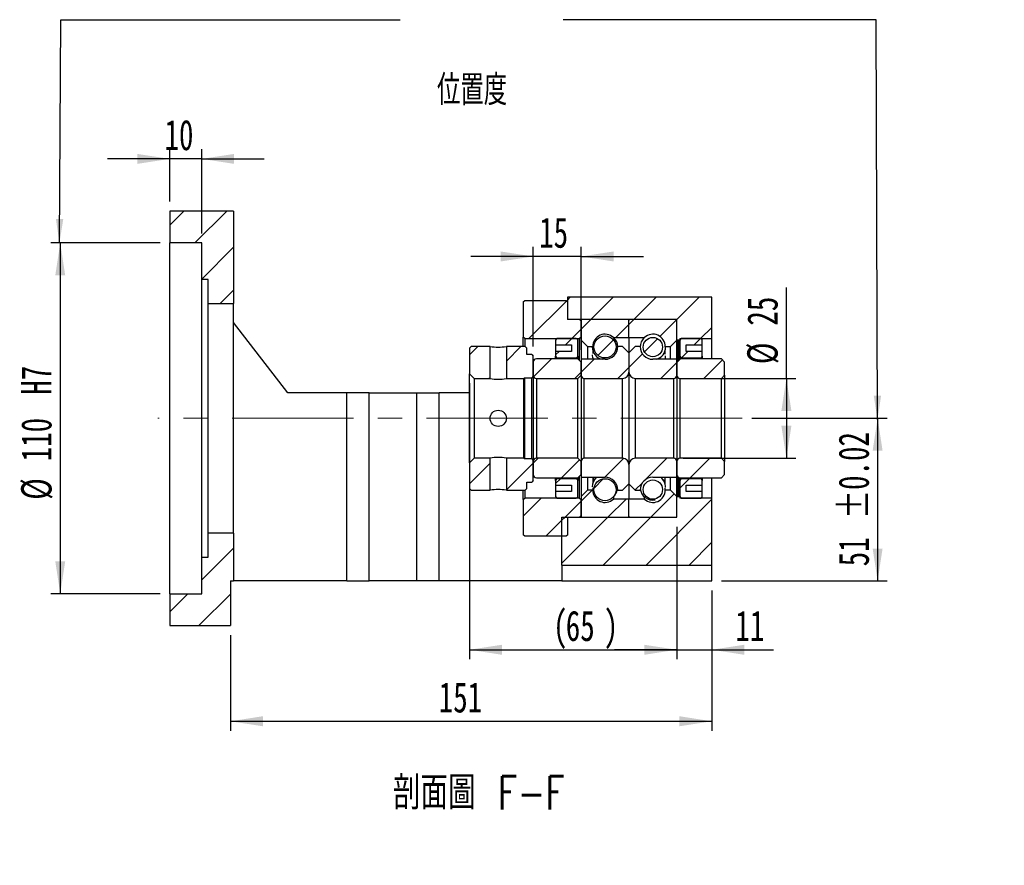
# Model space of a CAD drawing. Header units: millimetres. Extents: x 26 to 284, y 9 to 193.
# Tile 3 of 4: x 181 to 284, y 9 to 97. Entities that reach past the tile are written whole.
import ezdxf

# ---------------------------------------------------------------- set-up
doc = ezdxf.new("R2010")
doc.units = ezdxf.units.MM
doc.linetypes.add('CENTERX2', pattern=[20.32, 12.7, -2.54, 2.54, -2.54])
doc.layers.add('圖層0', color=7, linetype='Continuous')
doc.styles.add('SLDTEXTSTYLE0', font='TXT', dxfattribs={"width": 0.7})
doc.styles.add('SLDTEXTSTYLE1', font='TXT', dxfattribs={"width": 0.7, "bigfont": 'bigfont'})
doc.styles.add('SLDTEXTSTYLE4', font='TXT', dxfattribs={"width": 0.75, "bigfont": 'bigfont'})
doc.dimstyles.new('SLDDIMSTYLE3', dxfattribs={"dimtxt": 3.389974, "dimasz": 2.5, "dimexe": 0, "dimexo": 0.0625, "dimgap": 0.847493, "dimtad": 1, "dimlfac": 3, "dimrnd": 1e-09, "dimzin": 12, "dimdsep": 46, "dimtxsty": 'SLDTEXTSTYLE0', "dimsah": 1, "dimcen": 0.09, "dimadec": 0, "dimazin": 3, "dimtfac": 1, "dimtofl": 0, "dimtmove": 0, "dimatfit": 3, "dimfxl": 0, "dimfrac": 2, "dimtolj": 1, "dimtzin": 12, "dimarcsym": 0})
doc.dimstyles.new('SLDDIMSTYLE6', dxfattribs={"dimtxt": 3.389974, "dimasz": 2.5, "dimexe": 0, "dimexo": 0.0625, "dimgap": 0.847493, "dimtad": 1, "dimlfac": 3, "dimrnd": 1e-09, "dimzin": 12, "dimdsep": 46, "dimtxsty": 'SLDTEXTSTYLE0', "dimsah": 1, "dimcen": 0.09, "dimadec": 0, "dimazin": 3, "dimtfac": 1, "dimtmove": 0, "dimatfit": 0, "dimfxl": 0, "dimfrac": 2, "dimtolj": 1, "dimtzin": 12, "dimarcsym": 0})
doc.dimstyles.new('SLDDIMSTYLE7', dxfattribs={"dimtxt": 3.389974, "dimasz": 2.5, "dimexe": 0, "dimexo": 0.0625, "dimgap": 0.847493, "dimtad": 1, "dimlfac": 3, "dimrnd": 1e-09, "dimzin": 12, "dimdsep": 46, "dimtxsty": 'SLDTEXTSTYLE0', "dimsah": 1, "dimcen": 0.09, "dimadec": 0, "dimazin": 3, "dimtfac": 1, "dimtofl": 0, "dimtmove": 0, "dimatfit": 3, "dimfxl": 0, "dimfrac": 2, "dimtolj": 1, "dimarcsym": 0})
doc.dimstyles.new('SLDDIMSTYLE8', dxfattribs={"dimtxt": 3.389974, "dimasz": 2.5, "dimexe": 0, "dimexo": 0.0625, "dimgap": 0.847493, "dimtad": 1, "dimlfac": 3, "dimrnd": 1e-09, "dimzin": 12, "dimdsep": 46, "dimtxsty": 'SLDTEXTSTYLE0', "dimsah": 1, "dimcen": 0.09, "dimadec": 0, "dimazin": 3, "dimtol": 1, "dimtp": 0.02, "dimtm": 0.02, "dimtfac": 1, "dimtofl": 0, "dimtmove": 0, "dimatfit": 3, "dimfxl": 0, "dimfrac": 2, "dimtolj": 1, "dimarcsym": 0})

# ---------------------------------------------------------------- blocks, each defined once
blk = doc.blocks.new('_D_12')
at = {"layer": '圖層0', "color": 7}
for p, q in [((197.04, 78.29), (197.04, 83.74)), ((200.38, 74.95), (200.38, 83.74)), ((197.04, 82.74), (190.52, 82.74)), ((200.38, 82.74), (197.04, 82.74)), ((200.38, 82.74), (206.9, 82.74))]:
    blk.add_line(p, q, dxfattribs=at)
for points in [[(197.04, 82.74), (193.65, 83.26), (193.65, 82.22)], [(200.38, 82.74), (203.77, 82.22), (203.77, 83.26)]]:
    blk.add_solid(points, dxfattribs=at)
at = {"layer": '圖層0', "color": 7, "insert": (196.49, 86.83), "char_height": 3.175, "attachment_point": 1, "style": 'SLDTEXTSTYLE0'}
blk.add_mtext('10', dxfattribs=at)
blk = doc.blocks.new('_D_13')
at = {"layer": '圖層0', "color": 7}
for p, q in [((196.04, 73.95), (184.59, 73.95)), ((185.59, 73.95), (185.59, 37.29)), ((196.04, 37.29), (184.59, 37.29))]:
    blk.add_line(p, q, dxfattribs=at)
for points in [[(185.59, 73.95), (185.07, 70.56), (186.11, 70.56)], [(185.59, 37.29), (186.11, 40.68), (185.07, 40.68)]]:
    blk.add_solid(points, dxfattribs=at)
at = {"layer": '圖層0', "color": 7, "char_height": 3.175, "attachment_point": 1, "rotation": 90, "style": 'SLDTEXTSTYLE0'}
for s, insert in [('H7', (181.5, 58.09)), ('110', (181.5, 51.13)), ('%%c', (181.5, 47.11))]:
    blk.add_mtext(s, dxfattribs=dict(at, insert=insert))
blk = doc.blocks.new('_D_14')
at = {"layer": '圖層0', "color": 7}
for p, q in [((253.71, 37.62), (253.71, 22.95)), ((203.38, 32.95), (203.38, 22.95)), ((203.38, 23.95), (253.71, 23.95))]:
    blk.add_line(p, q, dxfattribs=at)
for points in [[(203.38, 23.95), (206.77, 23.43), (206.77, 24.48)], [(253.71, 23.95), (250.32, 24.48), (250.32, 23.43)]]:
    blk.add_solid(points, dxfattribs=at)
at = {"layer": '圖層0', "color": 7, "insert": (225.16, 28.05), "char_height": 3.175, "attachment_point": 1, "style": 'SLDTEXTSTYLE0'}
blk.add_mtext('151', dxfattribs=at)
blk = doc.blocks.new('_D_15')
at = {"layer": '圖層0', "color": 7}
for p, q in [((228.38, 59.29), (228.38, 30.43)), ((250.04, 44.29), (250.04, 30.43)), ((228.38, 31.43), (250.04, 31.43))]:
    blk.add_line(p, q, dxfattribs=at)
for points in [[(228.38, 31.43), (231.77, 30.9), (231.77, 31.95)], [(250.04, 31.43), (246.65, 31.95), (246.65, 30.9)]]:
    blk.add_solid(points, dxfattribs=at)
at = {"layer": '圖層0', "color": 7, "attachment_point": 1, "style": 'SLDTEXTSTYLE0'}
for s, insert, char_height in [('(', (237.11, 35.52), 3.17), ('65', (238.44, 35.52), 3.175), (')', (242.41, 35.52), 3.17)]:
    blk.add_mtext(s, dxfattribs=dict(at, insert=insert, char_height=char_height))
blk = doc.blocks.new('_D_16')
at = {"layer": '圖層0', "color": 7}
for p, q in [((250.04, 44.29), (250.04, 30.43)), ((253.71, 37.62), (253.71, 30.43)), ((250.04, 31.43), (243.52, 31.43)), ((250.04, 31.43), (253.71, 31.43)), ((253.71, 31.43), (260.14, 31.43))]:
    blk.add_line(p, q, dxfattribs=at)
for points in [[(250.04, 31.43), (246.65, 31.95), (246.65, 30.9)], [(253.71, 31.43), (257.1, 30.9), (257.1, 31.95)]]:
    blk.add_solid(points, dxfattribs=at)
at = {"layer": '圖層0', "color": 7, "insert": (256.17, 35.52), "char_height": 3.175, "attachment_point": 1, "style": 'SLDTEXTSTYLE0'}
blk.add_mtext('11', dxfattribs=at)
blk = doc.blocks.new('_D_17')
at = {"layer": '圖層0', "color": 7}
for p, q in [((261.5, 59.79), (261.5, 69.29)), ((250.71, 59.79), (262.5, 59.79)), ((261.5, 59.79), (261.5, 51.45)), ((250.71, 51.45), (262.5, 51.45))]:
    blk.add_line(p, q, dxfattribs=at)
for points in [[(261.5, 59.79), (260.98, 56.4), (262.03, 56.4)], [(261.5, 51.45), (262.03, 54.84), (260.98, 54.84)]]:
    blk.add_solid(points, dxfattribs=at)
at = {"layer": '圖層0', "color": 7, "char_height": 3.175, "attachment_point": 1, "rotation": 90, "style": 'SLDTEXTSTYLE0'}
for s, insert in [('25', (257.41, 65.31)), ('%%c', (257.41, 61.29))]:
    blk.add_mtext(s, dxfattribs=dict(at, insert=insert))
blk = doc.blocks.new('_D_18')
at = {"layer": '圖層0', "color": 7}
for p, q in [((257.89, 55.62), (272.04, 55.62)), ((271.04, 55.62), (271.04, 38.62)), ((254.71, 38.62), (272.04, 38.62))]:
    blk.add_line(p, q, dxfattribs=at)
for points in [[(271.04, 55.62), (270.52, 52.23), (271.56, 52.23)], [(271.04, 38.62), (271.56, 42.01), (270.52, 42.01)]]:
    blk.add_solid(points, dxfattribs=at)
at = {"layer": '圖層0', "color": 7, "char_height": 3.175, "attachment_point": 1, "rotation": 90, "style": 'SLDTEXTSTYLE0'}
for s, insert in [('±0.02', (266.95, 45.11)), ('51', (266.95, 40.15))]:
    blk.add_mtext(s, dxfattribs=dict(at, insert=insert))
blk = doc.blocks.new('_D_19')
at = {"layer": '圖層0', "color": 7}
for p, q in [((235.04, 63.12), (235.04, 73.54)), ((240.04, 62.79), (240.04, 73.54)), ((235.04, 72.54), (228.52, 72.54)), ((240.04, 72.54), (235.04, 72.54)), ((240.04, 72.54), (246.56, 72.54))]:
    blk.add_line(p, q, dxfattribs=at)
for points in [[(235.04, 72.54), (231.65, 73.06), (231.65, 72.02)], [(240.04, 72.54), (243.43, 72.02), (243.43, 73.06)]]:
    blk.add_solid(points, dxfattribs=at)
at = {"layer": '圖層0', "color": 7, "insert": (235.66, 76.63), "char_height": 3.175, "attachment_point": 1, "style": 'SLDTEXTSTYLE0'}
blk.add_mtext('15', dxfattribs=at)

msp = doc.modelspace()

# ---------------------------------------------------------------- hatches: boundary and pattern name
at = {"layer": '圖層0', "linetype": 'Continuous', "lineweight": 18}
h = msp.add_hatch(dxfattribs=at)
h.set_pattern_fill('ANSI31', color=256, style=0)
h.paths.add_polyline_path([(203.7092, 67.6204), (203.7092, 77.2871), (197.0425, 77.2871), (197.0425, 73.9537), (200.3759, 73.9537), (200.3759, 70.1204), (201.0425, 70.1204), (201.0425, 67.6204)], flags=0)
h = msp.add_hatch(dxfattribs=at)
h.set_pattern_fill('ANSI31', color=256, style=0)
h.paths.add_polyline_path([(234.1592, 67.9537), (233.9925, 67.7871), (233.9925, 64.1204), (234.1592, 63.9537), (239.8759, 63.9537), (240.0425, 64.1204), (240.0425, 65.7871), (239.8759, 65.9537), (238.6592, 65.9537), (238.6592, 67.7871), (238.4925, 67.9537)], flags=0)
h = msp.add_hatch(dxfattribs=at)
h.set_pattern_fill('ANSI31', color=256, style=0)
h.paths.add_polyline_path([(250.3759, 63.9537), (253.7092, 63.9537), (253.7092, 68.2871), (238.6092, 68.2871), (238.6092, 65.9537), (250.0425, 65.9537), (250.0425, 63.8537), (250.1092, 63.7871), (250.3092, 63.7871), (250.3759, 63.8537)], flags=0)
h = msp.add_hatch(dxfattribs=at)
h.set_pattern_fill('ANSI31', color=256, style=0)
edge = h.paths.add_edge_path(flags=0)
edge.add_line((244.9425, 65.9537), (240.1425, 65.9537))
edge.add_arc((240.1425, 65.8537), 0.1, 90, 180)
edge.add_line((240.0425, 65.8537), (240.0425, 63.7871))
edge.add_line((240.0425, 63.7871), (240.7092, 63.1204))
edge.add_line((240.7092, 63.1204), (241.2509, 63.1204))
edge.add_arc((242.5425, 63.1204), 1.2917, 47.348118, 180, ccw=False)
edge.add_line((243.4177, 64.0704), (245.0425, 64.0704))
edge.add_line((245.0425, 64.0704), (245.0425, 65.8537))
edge.add_arc((244.9425, 65.8537), 0.1, 0, 90)
h = msp.add_hatch(dxfattribs=at)
h.set_pattern_fill('ANSI31', color=256, style=0)
edge = h.paths.add_edge_path(flags=0)
edge.add_line((250.0425, 63.7871), (250.0425, 65.8537))
edge.add_arc((249.9425, 65.8537), 0.1, 0, 90)
edge.add_line((249.9425, 65.9537), (245.1425, 65.9537))
edge.add_arc((245.1425, 65.8537), 0.1, 90, 180)
edge.add_line((245.0425, 65.8537), (245.0425, 64.0704))
edge.add_line((245.0425, 64.0704), (246.6674, 64.0704))
edge.add_arc((247.5425, 63.1204), 1.2917, 0, 132.651882, ccw=False)
edge.add_line((248.8342, 63.1204), (249.3759, 63.1204))
edge.add_line((249.3759, 63.1204), (250.0425, 63.7871))
h = msp.add_hatch(dxfattribs=at)
h.set_pattern_fill('ANSI31', color=256, style=0)
edge = h.paths.add_edge_path(flags=0)
edge.add_line((239.0425, 63.2871), (239.0425, 62.6204))
edge.add_line((239.0425, 62.6204), (237.3759, 62.6204))
edge.add_line((237.3759, 62.6204), (237.3759, 62.1204))
edge.add_arc((237.5425, 62.1204), 0.1667, 180, 270)
edge.add_line((237.5425, 61.9537), (239.5425, 61.9537))
edge.add_arc((239.5425, 62.1204), 0.1667, 270, 360)
edge.add_line((239.7092, 62.1204), (239.7092, 63.7871))
edge.add_arc((239.5425, 63.7871), 0.1667, 0, 90)
edge.add_line((239.5425, 63.9537), (237.5425, 63.9537))
edge.add_arc((237.5425, 63.7871), 0.1667, 90, 180)
edge.add_line((237.3759, 63.7871), (237.3759, 63.2871))
edge.add_line((237.3759, 63.2871), (239.0425, 63.2871))
h = msp.add_hatch(dxfattribs=at)
h.set_pattern_fill('ANSI31', color=256, style=0)
edge = h.paths.add_edge_path(flags=0)
edge.add_arc((242.5425, 63.0904), 1.1528, 0, 360)
h = msp.add_hatch(dxfattribs=at)
h.set_pattern_fill('ANSI31', color=256, style=0)
edge = h.paths.add_edge_path(flags=0)
edge.add_arc((247.5425, 63.0695), 1.0085, 0, 360)
h = msp.add_hatch(dxfattribs=at)
h.set_pattern_fill('ANSI31', color=256, style=0)
edge = h.paths.add_edge_path(flags=0)
edge.add_line((252.7092, 62.1204), (252.7092, 62.6204))
edge.add_line((252.7092, 62.6204), (251.0425, 62.6204))
edge.add_line((251.0425, 62.6204), (251.0425, 63.2871))
edge.add_line((251.0425, 63.2871), (252.7092, 63.2871))
edge.add_line((252.7092, 63.2871), (252.7092, 63.7871))
edge.add_arc((252.5425, 63.7871), 0.1667, 0, 90)
edge.add_line((252.5425, 63.9537), (250.5425, 63.9537))
edge.add_arc((250.5425, 63.7871), 0.1667, 90, 180)
edge.add_line((250.3759, 63.7871), (250.3759, 62.1204))
edge.add_arc((250.5425, 62.1204), 0.1667, 180, 270)
edge.add_line((250.5425, 61.9537), (252.5425, 61.9537))
edge.add_arc((252.5425, 62.1204), 0.1667, 270, 360)
h = msp.add_hatch(dxfattribs=at)
h.set_pattern_fill('ANSI31', color=256, style=0)
h.paths.add_polyline_path([(228.5425, 63.1204), (228.3759, 62.9537), (228.3759, 60.2871), (228.8759, 59.7871), (230.5259, 59.7871), (230.5259, 63.1204)], flags=0)
h = msp.add_hatch(dxfattribs=at)
h.set_pattern_fill('ANSI31', color=256, style=0)
h.paths.add_polyline_path([(235.0425, 62.1204), (234.8759, 62.2871), (234.3759, 62.2871), (234.3759, 62.9537), (234.2092, 63.1204), (232.2259, 63.1204), (232.2259, 59.7871), (234.0425, 59.7871), (234.1259, 59.8704), (234.8759, 59.8704), (235.0425, 60.0371)], flags=0)
h = msp.add_hatch(dxfattribs=at)
h.set_pattern_fill('ANSI31', color=256, style=0)
edge = h.paths.add_edge_path(flags=0)
edge.add_line((245.0425, 60.4537), (245.0425, 62.4537))
edge.add_line((245.0425, 62.4537), (244.3759, 63.1204))
edge.add_line((244.3759, 63.1204), (243.8759, 63.1204))
edge.add_arc((242.5425, 63.1204), 1.3333, 270, 360, ccw=False)
edge.add_line((242.5425, 61.7871), (240.0425, 61.7871))
edge.add_line((240.0425, 61.7871), (240.0425, 60.1204))
edge.add_arc((240.3759, 60.1204), 0.3333, 180, 270)
edge.add_line((240.3759, 59.7871), (244.3759, 59.7871))
edge.add_arc((244.3759, 60.4537), 0.6667, 270, 360)
h = msp.add_hatch(dxfattribs=at)
h.set_pattern_fill('ANSI31', color=256, style=0)
edge = h.paths.add_edge_path(flags=0)
edge.add_line((246.2092, 63.1204), (245.7092, 63.1204))
edge.add_line((245.7092, 63.1204), (245.0425, 62.4537))
edge.add_line((245.0425, 62.4537), (245.0425, 60.4537))
edge.add_arc((245.7092, 60.4537), 0.6667, 180, 270)
edge.add_line((245.7092, 59.7871), (249.7092, 59.7871))
edge.add_arc((249.7092, 60.1204), 0.3333, 270, 360)
edge.add_line((250.0425, 60.1204), (250.0425, 61.7871))
edge.add_line((250.0425, 61.7871), (247.5425, 61.7871))
edge.add_arc((247.5425, 63.1204), 1.3333, 180, 270, ccw=False)
h = msp.add_hatch(dxfattribs=at)
h.set_pattern_fill('ANSI31', color=256, style=0)
edge = h.paths.add_edge_path(flags=0)
edge.add_line((239.7092, 59.7871), (240.0425, 60.1204))
edge.add_line((240.0425, 60.1204), (240.0425, 61.5037))
edge.add_line((240.0425, 61.5037), (239.7092, 61.8371))
edge.add_line((239.7092, 61.8371), (235.3759, 61.8371))
edge.add_arc((235.3759, 61.5037), 0.3333, 90, 180)
edge.add_line((235.0425, 61.5037), (235.0425, 60.1204))
edge.add_arc((235.3759, 60.1204), 0.3333, 180, 270)
edge.add_line((235.3759, 59.7871), (239.7092, 59.7871))
h = msp.add_hatch(dxfattribs=at)
h.set_pattern_fill('ANSI31', color=256, style=0)
edge = h.paths.add_edge_path(flags=0)
edge.add_line((254.7092, 59.7871), (255.0425, 60.1204))
edge.add_line((255.0425, 60.1204), (255.0425, 61.5037))
edge.add_line((255.0425, 61.5037), (254.7092, 61.8371))
edge.add_line((254.7092, 61.8371), (250.3759, 61.8371))
edge.add_arc((250.3759, 61.5037), 0.3333, 90, 180)
edge.add_line((250.0425, 61.5037), (250.0425, 60.1204))
edge.add_arc((250.3759, 60.1204), 0.3333, 180, 270)
edge.add_line((250.3759, 59.7871), (254.7092, 59.7871))
h = msp.add_hatch(dxfattribs=at)
h.set_pattern_fill('ANSI31', color=256, style=0)
h.paths.add_polyline_path([(228.3759, 48.2871), (228.5425, 48.1204), (230.5259, 48.1204), (230.5259, 51.4537), (228.8759, 51.4537), (228.3759, 50.9537)], flags=0)
h = msp.add_hatch(dxfattribs=at)
h.set_pattern_fill('ANSI31', color=256, style=0)
h.paths.add_polyline_path([(234.2092, 48.1204), (234.3759, 48.2871), (234.3759, 48.9537), (234.8759, 48.9537), (235.0425, 49.1204), (235.0425, 51.2037), (234.8759, 51.3704), (234.1259, 51.3704), (234.0425, 51.4537), (232.2259, 51.4537), (232.2259, 48.1204)], flags=0)
h = msp.add_hatch(dxfattribs=at)
h.set_pattern_fill('ANSI31', color=256, style=0)
edge = h.paths.add_edge_path(flags=0)
edge.add_line((240.0425, 51.1204), (239.7092, 51.4537))
edge.add_line((239.7092, 51.4537), (235.3759, 51.4537))
edge.add_arc((235.3759, 51.1204), 0.3333, 90, 180)
edge.add_line((235.0425, 51.1204), (235.0425, 49.7371))
edge.add_arc((235.3759, 49.7371), 0.3333, 180, 270)
edge.add_line((235.3759, 49.4037), (239.7092, 49.4037))
edge.add_line((239.7092, 49.4037), (240.0425, 49.7371))
edge.add_line((240.0425, 49.7371), (240.0425, 51.1204))
h = msp.add_hatch(dxfattribs=at)
h.set_pattern_fill('ANSI31', color=256, style=0)
edge = h.paths.add_edge_path(flags=0)
edge.add_line((243.8759, 48.1204), (244.3759, 48.1204))
edge.add_line((244.3759, 48.1204), (245.0425, 48.7871))
edge.add_line((245.0425, 48.7871), (245.0425, 50.7871))
edge.add_arc((244.3759, 50.7871), 0.6667, 360, 450)
edge.add_line((244.3759, 51.4537), (240.3759, 51.4537))
edge.add_arc((240.3759, 51.1204), 0.3333, 90, 180)
edge.add_line((240.0425, 51.1204), (240.0425, 49.4537))
edge.add_line((240.0425, 49.4537), (242.5425, 49.4537))
edge.add_arc((242.5425, 48.1204), 1.3333, 0, 90, ccw=False)
h = msp.add_hatch(dxfattribs=at)
h.set_pattern_fill('ANSI31', color=256, style=0)
edge = h.paths.add_edge_path(flags=0)
edge.add_line((245.0425, 50.7871), (245.0425, 48.7871))
edge.add_line((245.0425, 48.7871), (245.7092, 48.1204))
edge.add_line((245.7092, 48.1204), (246.2092, 48.1204))
edge.add_arc((247.5425, 48.1204), 1.3333, 90, 180, ccw=False)
edge.add_line((247.5425, 49.4537), (250.0425, 49.4537))
edge.add_line((250.0425, 49.4537), (250.0425, 51.1204))
edge.add_arc((249.7092, 51.1204), 0.3333, 0, 90)
edge.add_line((249.7092, 51.4537), (245.7092, 51.4537))
edge.add_arc((245.7092, 50.7871), 0.6667, 90, 180)
h = msp.add_hatch(dxfattribs=at)
h.set_pattern_fill('ANSI31', color=256, style=0)
edge = h.paths.add_edge_path(flags=0)
edge.add_line((255.0425, 51.1204), (254.7092, 51.4537))
edge.add_line((254.7092, 51.4537), (250.3759, 51.4537))
edge.add_arc((250.3759, 51.1204), 0.3333, 90, 180)
edge.add_line((250.0425, 51.1204), (250.0425, 49.7371))
edge.add_arc((250.3759, 49.7371), 0.3333, 180, 270)
edge.add_line((250.3759, 49.4037), (254.7092, 49.4037))
edge.add_line((254.7092, 49.4037), (255.0425, 49.7371))
edge.add_line((255.0425, 49.7371), (255.0425, 51.1204))
h = msp.add_hatch(dxfattribs=at)
h.set_pattern_fill('ANSI31', color=256, style=0)
edge = h.paths.add_edge_path(flags=0)
edge.add_line((237.3759, 49.1204), (237.3759, 48.6204))
edge.add_line((237.3759, 48.6204), (239.0425, 48.6204))
edge.add_line((239.0425, 48.6204), (239.0425, 47.9537))
edge.add_line((239.0425, 47.9537), (237.3759, 47.9537))
edge.add_line((237.3759, 47.9537), (237.3759, 47.4537))
edge.add_arc((237.5425, 47.4537), 0.1667, 180, 270)
edge.add_line((237.5425, 47.2871), (239.5425, 47.2871))
edge.add_arc((239.5425, 47.4537), 0.1667, 270, 360)
edge.add_line((239.7092, 47.4537), (239.7092, 49.1204))
edge.add_arc((239.5425, 49.1204), 0.1667, 0, 90)
edge.add_line((239.5425, 49.2871), (237.5425, 49.2871))
edge.add_arc((237.5425, 49.1204), 0.1667, 90, 180)
h = msp.add_hatch(dxfattribs=at)
h.set_pattern_fill('ANSI31', color=256, style=0)
edge = h.paths.add_edge_path(flags=0)
edge.add_arc((242.5425, 48.1504), 1.1528, 0, 360)
h = msp.add_hatch(dxfattribs=at)
h.set_pattern_fill('ANSI31', color=256, style=0)
edge = h.paths.add_edge_path(flags=0)
edge.add_arc((247.5425, 48.1713), 1.0085, 0, 360)
h = msp.add_hatch(dxfattribs=at)
h.set_pattern_fill('ANSI31', color=256, style=0)
edge = h.paths.add_edge_path(flags=0)
edge.add_line((251.0425, 47.9537), (251.0425, 48.6204))
edge.add_line((251.0425, 48.6204), (252.7092, 48.6204))
edge.add_line((252.7092, 48.6204), (252.7092, 49.1204))
edge.add_arc((252.5425, 49.1204), 0.1667, 0, 90)
edge.add_line((252.5425, 49.2871), (250.5425, 49.2871))
edge.add_arc((250.5425, 49.1204), 0.1667, 90, 180)
edge.add_line((250.3759, 49.1204), (250.3759, 47.4537))
edge.add_arc((250.5425, 47.4537), 0.1667, 180, 270)
edge.add_line((250.5425, 47.2871), (252.5425, 47.2871))
edge.add_arc((252.5425, 47.4537), 0.1667, 270, 360)
edge.add_line((252.7092, 47.4537), (252.7092, 47.9537))
edge.add_line((252.7092, 47.9537), (251.0425, 47.9537))
h = msp.add_hatch(dxfattribs=at)
h.set_pattern_fill('ANSI31', color=256, style=0)
h.paths.add_polyline_path([(238.0425, 45.2871), (238.0425, 40.2871), (253.7092, 40.2871), (253.7092, 47.2871), (250.3759, 47.2871), (250.3759, 47.3871), (250.3092, 47.4537), (250.1092, 47.4537), (250.0425, 47.3871), (250.0425, 45.2871)], flags=0)
h = msp.add_hatch(dxfattribs=at)
h.set_pattern_fill('ANSI31', color=256, style=0)
edge = h.paths.add_edge_path(flags=0)
edge.add_line((240.0425, 47.4537), (240.0425, 45.3871))
edge.add_arc((240.1425, 45.3871), 0.1, 180, 270)
edge.add_line((240.1425, 45.2871), (244.9425, 45.2871))
edge.add_arc((244.9425, 45.3871), 0.1, 270, 360)
edge.add_line((245.0425, 45.3871), (245.0425, 47.1704))
edge.add_line((245.0425, 47.1704), (243.4177, 47.1704))
edge.add_arc((242.5425, 48.1204), 1.2917, 180, 312.651882, ccw=False)
edge.add_line((241.2509, 48.1204), (240.7092, 48.1204))
edge.add_line((240.7092, 48.1204), (240.0425, 47.4537))
h = msp.add_hatch(dxfattribs=at)
h.set_pattern_fill('ANSI31', color=256, style=0)
edge = h.paths.add_edge_path(flags=0)
edge.add_line((245.1425, 45.2871), (249.9425, 45.2871))
edge.add_arc((249.9425, 45.3871), 0.1, 270, 360)
edge.add_line((250.0425, 45.3871), (250.0425, 47.4537))
edge.add_line((250.0425, 47.4537), (249.3759, 48.1204))
edge.add_line((249.3759, 48.1204), (248.8342, 48.1204))
edge.add_arc((247.5425, 48.1204), 1.2917, 227.348118, 360, ccw=False)
edge.add_line((246.6674, 47.1704), (245.0425, 47.1704))
edge.add_line((245.0425, 47.1704), (245.0425, 45.3871))
edge.add_arc((245.1425, 45.3871), 0.1, 180, 270)
h = msp.add_hatch(dxfattribs=at)
h.set_pattern_fill('ANSI31', color=256, style=0)
h.paths.add_polyline_path([(234.1592, 47.2871), (233.9925, 47.1204), (233.9925, 43.4537), (234.1592, 43.2871), (238.4925, 43.2871), (238.6592, 43.4537), (238.6592, 45.2871), (239.8759, 45.2871), (240.0425, 45.4537), (240.0425, 47.1204), (239.8759, 47.2871)], flags=0)
h = msp.add_hatch(dxfattribs=at)
h.set_pattern_fill('ANSI31', color=256, style=0)
h.paths.add_polyline_path([(203.7092, 38.6204), (203.7092, 43.6204), (201.0425, 43.6204), (201.0425, 41.1204), (200.3759, 41.1204), (200.3759, 37.2871), (197.0425, 37.2871), (197.0425, 33.9537), (203.3759, 33.9537), (203.3759, 38.6204)], flags=0)

# ---------------------------------------------------------------- linework, layer by layer
at = {"color": 7, "linetype": 'Continuous', "lineweight": 25}
for p, q in [((197.0425, 77.2871), (197.0425, 73.9537)), ((203.7092, 77.2871), (197.0425, 77.2871)), ((203.7092, 77.2871), (203.7092, 67.6204)), ((200.3759, 73.9537), (197.0425, 73.9537)), ((197.0425, 37.2871), (197.0425, 73.9537)), ((200.3759, 70.1204), (200.3759, 73.9537)), ((201.0425, 70.1204), (200.3759, 70.1204)), ((200.3759, 41.1204), (200.3759, 70.1204)), ((201.0425, 67.6204), (201.0425, 70.1204)), ((233.9925, 67.7871), (234.1592, 67.9537)), ((234.1592, 67.9537), (238.4925, 67.9537)), ((238.4925, 67.9537), (238.6592, 67.7871)), ((238.6092, 68.2871), (238.6092, 65.9537)), ((253.7092, 68.2871), (238.6092, 68.2871)), ((253.7092, 63.9537), (253.7092, 68.2871)), ((201.0425, 67.6204), (203.7092, 67.6204)), ((201.0425, 43.6204), (201.0425, 67.6204)), ((203.7092, 43.6204), (203.7092, 67.6204)), ((233.9925, 67.7871), (233.9925, 64.1204)), ((238.6592, 65.9537), (238.6592, 67.7871)), ((250.0425, 65.9537), (238.6092, 65.9537)), ((239.8759, 65.9537), (238.6592, 65.9537)), ((239.8759, 65.9537), (240.0425, 65.7871)), ((244.9425, 65.9537), (240.1425, 65.9537)), ((249.9425, 65.9537), (245.1425, 65.9537)), ((250.0425, 63.8537), (250.0425, 65.9537)), ((209.3759, 58.2871), (203.7092, 65.6204)), ((240.0425, 65.8537), (240.0425, 63.7871)), ((240.0425, 64.1204), (240.0425, 65.7871)), ((245.0425, 64.0704), (245.0425, 65.8537)), ((250.0425, 63.7871), (250.0425, 65.8537)), ((234.1592, 63.9537), (233.9925, 64.1204)), ((233.9925, 63.1204), (233.9925, 64.1204)), ((234.1592, 63.9537), (239.8759, 63.9537)), ((234.1592, 63.9537), (234.1592, 63.1204)), ((239.5425, 63.9537), (237.5425, 63.9537)), ((240.0425, 64.1204), (239.8759, 63.9537)), ((239.8759, 61.6704), (239.8759, 63.9537)), ((243.4177, 64.0704), (245.0425, 64.0704)), ((243.4177, 64.0704), (243.4177, 64.0607)), ((245.0425, 64.0704), (245.0425, 62.4537)), ((245.0425, 64.0704), (246.6674, 64.0704)), ((246.6674, 64.0466), (246.6674, 64.0704)), ((250.1092, 63.7871), (250.0425, 63.8537)), ((250.3759, 63.8537), (250.3092, 63.7871)), ((250.3759, 63.9537), (250.3759, 63.8537)), ((250.3759, 63.9537), (253.7092, 63.9537)), ((250.3759, 63.8537), (250.3759, 63.7871)), ((252.5425, 63.9537), (250.5425, 63.9537)), ((253.7092, 61.8371), (253.7092, 63.9537)), ((228.3759, 62.9537), (228.5425, 63.1204)), ((228.3759, 62.9537), (228.3759, 60.2871)), ((230.5259, 63.1204), (228.5425, 63.1204)), ((230.5259, 59.7871), (230.5259, 63.1204)), ((232.2259, 63.1204), (232.2259, 59.7871)), ((234.2092, 63.1204), (232.2259, 63.1204)), ((234.2092, 63.1204), (234.3759, 62.9537)), ((234.3759, 62.2871), (234.3759, 62.9537)), ((237.3759, 63.7871), (237.3759, 63.2871)), ((237.3759, 63.2871), (239.0425, 63.2871)), ((237.3759, 63.2871), (237.3759, 62.6204)), ((239.0425, 63.2871), (239.0425, 62.6204)), ((239.7092, 62.1204), (239.7092, 63.7871)), ((240.0425, 63.7871), (240.7092, 63.1204)), ((240.0425, 63.7871), (240.0425, 61.7871)), ((240.7092, 63.1204), (241.2509, 63.1204)), ((240.7092, 63.1204), (240.7092, 61.7871)), ((241.2509, 63.1204), (241.2509, 63.1127)), ((244.3759, 63.1204), (243.8759, 63.1204)), ((245.0425, 62.4537), (244.3759, 63.1204)), ((245.7092, 63.1204), (245.0425, 62.4537)), ((246.2092, 63.1204), (245.7092, 63.1204)), ((248.8342, 63.1204), (249.3759, 63.1204)), ((248.8342, 63.1007), (248.8342, 63.1204)), ((249.3759, 63.1204), (250.0425, 63.7871)), ((249.3759, 61.7871), (249.3759, 63.1204)), ((250.0425, 61.7871), (250.0425, 63.7871)), ((250.3092, 63.7871), (250.1092, 63.7871)), ((250.1092, 63.7871), (250.1092, 61.7037)), ((250.3092, 61.8303), (250.3092, 63.7871)), ((250.3759, 63.7871), (250.3759, 62.1204)), ((251.0425, 63.2871), (252.7092, 63.2871)), ((251.0425, 62.6204), (251.0425, 63.2871)), ((252.7092, 63.2871), (252.7092, 63.7871)), ((252.7092, 62.6204), (252.7092, 63.2871)), ((234.8759, 62.2871), (234.3759, 62.2871)), ((234.8759, 62.2871), (235.0425, 62.1204)), ((235.0425, 60.0371), (235.0425, 62.1204)), ((239.7092, 61.8371), (235.3759, 61.8371)), ((237.3759, 62.6204), (237.3759, 62.1204)), ((239.0425, 62.6204), (237.3759, 62.6204)), ((237.3759, 61.8371), (237.3759, 62.1204)), ((237.5425, 61.9537), (239.5425, 61.9537)), ((239.7092, 62.1204), (239.7092, 61.8371)), ((239.7092, 61.8371), (240.0425, 61.5037)), ((240.0425, 61.7871), (240.0425, 60.1204)), ((242.5425, 61.7871), (240.0425, 61.7871)), ((241.2509, 62.7597), (241.2509, 62.4123)), ((241.2509, 61.9347), (241.2509, 61.7871)), ((245.0425, 62.4537), (245.0425, 60.4537)), ((250.0425, 61.7871), (247.5425, 61.7871)), ((248.8342, 62.3235), (248.8342, 62.7388)), ((248.8342, 61.7871), (248.8342, 61.838)), ((250.0425, 60.1204), (250.0425, 61.7871)), ((250.3759, 61.8371), (250.3759, 62.1204)), ((254.7092, 61.8371), (250.3759, 61.8371)), ((250.5425, 61.9537), (252.5425, 61.9537)), ((252.7092, 62.6204), (251.0425, 62.6204)), ((252.7092, 62.1204), (252.7092, 62.6204)), ((252.7092, 62.1204), (252.7092, 61.8371)), ((254.7092, 61.8371), (255.0425, 61.5037)), ((235.0425, 61.5037), (235.0425, 60.1204)), ((240.0425, 60.1204), (240.0425, 61.5037)), ((250.0425, 61.5037), (250.0425, 60.1204)), ((255.0425, 60.1204), (255.0425, 61.5037)), ((228.8759, 59.7871), (228.3759, 60.2871)), ((228.3759, 50.9537), (228.3759, 60.2871)), ((228.8759, 59.7871), (228.8759, 51.4537)), ((228.8759, 59.7871), (230.5259, 59.7871)), ((232.2259, 59.7871), (234.0425, 59.7871)), ((234.1259, 59.8704), (234.0425, 59.7871)), ((234.0425, 51.4537), (234.0425, 59.7871)), ((234.1259, 59.8704), (234.8759, 59.8704)), ((234.1259, 59.8704), (234.1259, 51.3704)), ((235.0425, 60.0371), (234.8759, 59.8704)), ((234.8759, 51.3704), (234.8759, 59.8704)), ((235.0425, 60.0371), (235.0425, 51.2037)), ((235.3759, 59.7871), (239.7092, 59.7871)), ((235.3759, 59.7871), (235.3759, 51.4537)), ((240.0425, 60.1204), (239.7092, 59.7871)), ((239.7092, 51.4537), (239.7092, 59.7871)), ((240.0425, 60.1204), (240.0425, 51.1204)), ((240.3759, 59.7871), (244.3759, 59.7871)), ((240.3759, 51.4537), (240.3759, 59.7871)), ((244.3759, 51.4537), (244.3759, 59.7871)), ((245.0425, 60.4537), (245.0425, 50.7871)), ((245.7092, 59.7871), (249.7092, 59.7871)), ((245.7092, 59.7871), (245.7092, 51.4537)), ((249.7092, 59.7871), (249.7092, 51.4537)), ((250.0425, 60.1204), (250.0425, 51.1204)), ((250.3759, 59.7871), (254.7092, 59.7871)), ((250.3759, 59.7871), (250.3759, 51.4537)), ((255.0425, 60.1204), (254.7092, 59.7871)), ((254.7092, 51.4537), (254.7092, 59.7871)), ((255.0425, 60.1204), (255.0425, 51.1204)), ((215.5425, 58.2871), (209.3759, 58.2871)), ((215.5425, 38.6204), (215.5425, 58.2871)), ((217.8759, 58.2871), (215.5425, 58.2871)), ((217.8759, 38.6204), (217.8759, 58.2871)), ((217.8759, 58.2871), (222.8759, 58.2871)), ((222.8759, 38.6204), (222.8759, 58.2871)), ((222.8759, 58.2871), (225.2092, 58.2871)), ((225.2092, 38.6204), (225.2092, 58.2871)), ((228.3759, 58.2871), (225.2092, 58.2871)), ((228.3759, 50.9537), (228.8759, 51.4537)), ((228.3759, 50.9537), (228.3759, 48.2871)), ((230.5259, 51.4537), (228.8759, 51.4537)), ((230.5259, 48.1204), (230.5259, 51.4537)), ((234.0425, 51.4537), (232.2259, 51.4537)), ((232.2259, 51.4537), (232.2259, 48.1204)), ((234.0425, 51.4537), (234.1259, 51.3704)), ((234.8759, 51.3704), (234.1259, 51.3704)), ((234.8759, 51.3704), (235.0425, 51.2037)), ((235.0425, 49.1204), (235.0425, 51.2037)), ((235.0425, 51.1204), (235.0425, 49.7371)), ((239.7092, 51.4537), (235.3759, 51.4537)), ((239.7092, 51.4537), (240.0425, 51.1204)), ((240.0425, 49.7371), (240.0425, 51.1204)), ((240.0425, 51.1204), (240.0425, 49.4537)), ((244.3759, 51.4537), (240.3759, 51.4537)), ((245.0425, 50.7871), (245.0425, 48.7871)), ((249.7092, 51.4537), (245.7092, 51.4537)), ((250.0425, 49.4537), (250.0425, 51.1204)), ((250.0425, 51.1204), (250.0425, 49.7371)), ((254.7092, 51.4537), (250.3759, 51.4537)), ((254.7092, 51.4537), (255.0425, 51.1204)), ((255.0425, 49.7371), (255.0425, 51.1204)), ((240.0425, 49.7371), (239.7092, 49.4037)), ((239.8759, 47.2871), (239.8759, 49.5704)), ((240.0425, 49.4537), (240.0425, 47.4537)), ((240.0425, 49.4537), (242.5425, 49.4537)), ((240.7092, 49.4537), (240.7092, 48.1204)), ((241.2509, 49.4537), (241.2509, 48.7933)), ((247.5425, 49.4537), (250.0425, 49.4537)), ((248.8342, 48.7352), (248.8342, 49.4537)), ((249.3759, 48.1204), (249.3759, 49.4537)), ((250.0425, 47.4537), (250.0425, 49.4537)), ((250.1092, 49.5371), (250.1092, 47.4537)), ((250.3092, 47.4537), (250.3092, 49.4105)), ((255.0425, 49.7371), (254.7092, 49.4037)), ((234.3759, 48.9537), (234.8759, 48.9537)), ((234.3759, 48.2871), (234.3759, 48.9537)), ((235.0425, 49.1204), (234.8759, 48.9537)), ((235.3759, 49.4037), (239.7092, 49.4037)), ((237.3759, 49.1204), (237.3759, 49.4037)), ((237.3759, 49.1204), (237.3759, 48.6204)), ((237.3759, 48.6204), (239.0425, 48.6204)), ((237.3759, 48.6204), (237.3759, 47.9537)), ((239.5425, 49.2871), (237.5425, 49.2871)), ((239.0425, 48.6204), (239.0425, 47.9537)), ((239.7092, 49.4037), (239.7092, 49.1204)), ((239.7092, 47.4537), (239.7092, 49.1204)), ((244.3759, 48.1204), (245.0425, 48.7871)), ((245.0425, 48.7871), (245.0425, 47.1704)), ((245.0425, 48.7871), (245.7092, 48.1204)), ((248.6977, 49.0704), (248.7578, 49.1878)), ((250.3759, 49.1204), (250.3759, 49.4037)), ((250.3759, 49.4037), (254.7092, 49.4037)), ((250.3759, 49.1204), (250.3759, 47.4537)), ((252.5425, 49.2871), (250.5425, 49.2871)), ((251.0425, 48.6204), (252.7092, 48.6204)), ((251.0425, 47.9537), (251.0425, 48.6204)), ((252.7092, 49.4037), (252.7092, 49.1204)), ((252.7092, 48.6204), (252.7092, 49.1204)), ((252.7092, 47.9537), (252.7092, 48.6204)), ((253.7092, 47.2871), (253.7092, 49.4037)), ((228.5425, 48.1204), (228.3759, 48.2871)), ((228.5425, 48.1204), (230.5259, 48.1204)), ((232.2259, 48.1204), (234.2092, 48.1204)), ((233.9925, 47.1204), (233.9925, 48.1204)), ((234.1592, 48.1204), (234.1592, 47.2871)), ((234.3759, 48.2871), (234.2092, 48.1204)), ((237.3759, 47.9537), (237.3759, 47.4537)), ((239.0425, 47.9537), (237.3759, 47.9537)), ((240.7092, 48.1204), (240.0425, 47.4537)), ((240.0425, 47.4537), (240.0425, 45.3871)), ((241.2509, 48.1204), (240.7092, 48.1204)), ((241.2509, 48.3708), (241.2509, 48.1204)), ((243.4177, 47.4), (243.4177, 47.1704)), ((243.8759, 48.1204), (244.3759, 48.1204)), ((245.7092, 48.1204), (246.2092, 48.1204)), ((246.6674, 47.1704), (246.6674, 47.4018)), ((248.8342, 48.1204), (248.8342, 48.3214)), ((249.3759, 48.1204), (248.8342, 48.1204)), ((250.0425, 47.4537), (249.3759, 48.1204)), ((250.0425, 45.3871), (250.0425, 47.4537)), ((250.0425, 47.3871), (250.1092, 47.4537)), ((250.0425, 45.2871), (250.0425, 47.3871)), ((250.1092, 47.4537), (250.3092, 47.4537)), ((250.3092, 47.4537), (250.3759, 47.3871)), ((250.3759, 47.4537), (250.3759, 47.3871)), ((250.3759, 47.3871), (250.3759, 47.2871)), ((252.7092, 47.9537), (251.0425, 47.9537)), ((252.7092, 47.4537), (252.7092, 47.9537)), ((233.9925, 47.1204), (234.1592, 47.2871)), ((233.9925, 47.1204), (233.9925, 43.4537)), ((239.8759, 47.2871), (234.1592, 47.2871)), ((237.5425, 47.2871), (239.5425, 47.2871)), ((239.8759, 47.2871), (240.0425, 47.1204)), ((240.0425, 45.4537), (240.0425, 47.1204)), ((245.0425, 47.1704), (243.4177, 47.1704)), ((245.0425, 45.3871), (245.0425, 47.1704)), ((246.6674, 47.1704), (245.0425, 47.1704)), ((253.7092, 47.2871), (250.3759, 47.2871)), ((250.5425, 47.2871), (252.5425, 47.2871)), ((253.7092, 40.2871), (253.7092, 47.2871)), ((240.0425, 45.4537), (239.8759, 45.2871)), ((238.0425, 45.2871), (250.0425, 45.2871)), ((238.0425, 40.2871), (238.0425, 45.2871)), ((238.6592, 45.2871), (239.8759, 45.2871)), ((238.6592, 43.4537), (238.6592, 45.2871)), ((240.1425, 45.2871), (244.9425, 45.2871)), ((245.1425, 45.2871), (249.9425, 45.2871)), ((201.0425, 41.1204), (201.0425, 43.6204)), ((203.7092, 43.6204), (201.0425, 43.6204)), ((203.7092, 43.6204), (203.7092, 38.6204)), ((234.1592, 43.2871), (233.9925, 43.4537)), ((238.4925, 43.2871), (234.1592, 43.2871)), ((238.6592, 43.4537), (238.4925, 43.2871)), ((200.3759, 37.2871), (200.3759, 41.1204)), ((200.3759, 41.1204), (201.0425, 41.1204)), ((238.0425, 40.2871), (253.7092, 40.2871)), ((238.0425, 40.2871), (238.0425, 38.6204)), ((253.7092, 38.6204), (253.7092, 40.2871)), ((203.3759, 38.6204), (203.3759, 33.9537)), ((203.3759, 38.6204), (203.7092, 38.6204)), ((215.5425, 38.6204), (203.7092, 38.6204)), ((215.5425, 38.6204), (217.8759, 38.6204)), ((222.8759, 38.6204), (217.8759, 38.6204)), ((225.2092, 38.6204), (222.8759, 38.6204)), ((238.0425, 38.6204), (225.2092, 38.6204)), ((238.0425, 38.6204), (253.7092, 38.6204)), ((197.0425, 37.2871), (197.0425, 33.9537)), ((197.0425, 37.2871), (200.3759, 37.2871)), ((197.0425, 33.9537), (203.3759, 33.9537))]:
    msp.add_line(p, q, dxfattribs=at)
at = {"color": 8, "linetype": 'Continuous', "lineweight": 25}
for p, q in [((237.5425, 61.9537), (237.5425, 61.8371)), ((239.5425, 61.8371), (239.5425, 61.9537)), ((250.5425, 61.9537), (250.5425, 61.8371)), ((252.5425, 61.8371), (252.5425, 61.9537)), ((237.5425, 49.4037), (237.5425, 49.2871)), ((239.5425, 49.2871), (239.5425, 49.4037)), ((250.5425, 49.4037), (250.5425, 49.2871)), ((252.5425, 49.2871), (252.5425, 49.4037))]:
    msp.add_line(p, q, dxfattribs=at)
at = {"color": 7, "linetype": 'Continuous', "lineweight": 25, "flags": 128}
for points in [[(248.8201, 61.7871), (248.8486, 61.9003), (248.8759, 62.1687)], [(241.319, 49.3348), (241.3767, 49.2175), (241.4083, 49.1636)]]:
    msp.add_lwpolyline(points, dxfattribs=at)
at = {"color": 7, "linetype": 'Continuous', "lineweight": 25}
for centre, radius in [((242.5425, 63.0904), 1.1528), ((247.5425, 63.0695), 1.0085), ((231.3759, 55.6204), 0.85), ((242.5425, 48.1504), 1.1528), ((247.5425, 48.1713), 1.0085)]:
    msp.add_circle(centre, radius, dxfattribs=at)
for centre, radius, start, end in [((240.1425, 65.8537), 0.1, 90, 180), ((244.9425, 65.8537), 0.1, 0, 90), ((245.1425, 65.8537), 0.1, 90, 180), ((249.9425, 65.8537), 0.1, 0, 90), ((237.5425, 63.7871), 0.1667, 90, 180), ((239.5425, 63.7871), 0.1667, 0, 90), ((242.5425, 63.1204), 1.2917, 47.348118, 180), ((242.5425, 63.0904), 1.3333, 0, 45.646191), ((247.5425, 63.0695), 1.3333, 134.207841, 178.906736), ((247.5425, 63.1204), 1.2917, 0, 132.651882), ((250.5425, 63.7871), 0.1667, 90, 180), ((252.5425, 63.7871), 0.1667, 0, 90), ((231.3759, 70.5887), 7.5165, 263.50685, 276.49315), ((242.5425, 63.0904), 1.3333, 180, 257.826619), ((242.5425, 63.1204), 1.3333, 270, 0), ((247.5425, 63.1204), 1.3333, 180, 270), ((247.5425, 63.0695), 1.3333, 285.880265, 0), ((235.3759, 61.5037), 0.3333, 90, 180), ((237.5425, 62.1204), 0.1667, 180, 270), ((239.5425, 62.1204), 0.1667, 270, 0), ((242.5425, 62.2654), 1.3333, 180, 201.024451), ((250.3759, 61.5037), 0.3333, 90, 180), ((250.5425, 62.1204), 0.1667, 180, 270), ((252.5425, 62.1204), 0.1667, 270, 0), ((231.3759, 63.8961), 4.196, 258.312499, 281.687501), ((235.3759, 60.1204), 0.3333, 180, 270), ((240.3759, 60.1204), 0.3333, 180, 270), ((244.3759, 60.4537), 0.6667, 270, 0), ((245.7092, 60.4537), 0.6667, 180, 270), ((249.7092, 60.1204), 0.3333, 270, 0), ((250.3759, 60.1204), 0.3333, 180, 270), ((231.3759, 47.3418), 4.1988, 78.320502, 101.679498), ((235.3759, 51.1204), 0.3333, 90, 180), ((240.3759, 51.1204), 0.3333, 90, 180), ((244.3759, 50.7871), 0.6667, 360, 90), ((245.7092, 50.7871), 0.6667, 90, 180), ((249.7092, 51.1204), 0.3333, 0, 90), ((250.3759, 51.1204), 0.3333, 90, 180), ((235.3759, 49.7371), 0.3333, 180, 270), ((242.5425, 48.4626), 1.3333, 131.984172, 180), ((242.5425, 48.1204), 1.3333, 0, 90), ((247.5425, 48.1204), 1.3333, 90, 180), ((247.5425, 48.4045), 1.3333, 0, 51.895798), ((250.3759, 49.7371), 0.3333, 180, 270), ((237.5425, 49.1204), 0.1667, 90, 180), ((239.5425, 49.1204), 0.1667, 0, 90), ((250.5425, 49.1204), 0.1667, 90, 180), ((252.5425, 49.1204), 0.1667, 0, 90), ((231.3759, 40.6508), 7.5178, 83.507987, 96.492013), ((237.5425, 47.4537), 0.1667, 180, 270), ((239.5425, 47.4537), 0.1667, 270, 0), ((242.5425, 48.1204), 1.2917, 180, 312.651882), ((242.5425, 48.4626), 1.3333, 319.334357, 352.626601), ((247.5425, 48.4045), 1.3333, 186.116771, 280.426015), ((247.5425, 48.1204), 1.2917, 227.348118, 0), ((250.5425, 47.4537), 0.1667, 180, 270), ((252.5425, 47.4537), 0.1667, 270, 0), ((240.1425, 45.3871), 0.1, 180, 270), ((244.9425, 45.3871), 0.1, 270, 360), ((245.1425, 45.3871), 0.1, 180, 270), ((249.9425, 45.3871), 0.1, 270, 0)]:
    msp.add_arc(centre, radius, start, end, dxfattribs=at)
at = {"layer": '圖層0', "color": 7}
for p, q in [((185.5057, 73.9537), (185.6487, 97.291)), ((185.6487, 97.291), (221.1162, 97.291)), ((270.8851, 97.291), (238.1508, 97.291)), ((271.0281, 55.4886), (270.8851, 97.291))]:
    msp.add_line(p, q, dxfattribs=at)
at = {"layer": '圖層0', "color": 7, "linetype": 'CENTERX2', "lineweight": 18}
msp.add_line((256.8942, 55.6204), (195.8091, 55.6204), dxfattribs=at)
at = {"layer": '圖層0', "color": 7}
for points in [[(185.5057, 73.9537), (185.9057, 76.4513), (185.1364, 76.456)], [(271.0281, 55.4886), (271.4042, 57.9899), (270.635, 57.9872)]]:
    msp.add_solid(points, dxfattribs=at)

# ---------------------------------------------------------------- texts
at = {"layer": '圖層0', "color": 7, "insert": (224.9776, 91.5306), "char_height": 3.175, "attachment_point": 1, "style": 'SLDTEXTSTYLE1'}
msp.add_mtext('\\M+188CA\\M+19275\\M+19378', dxfattribs=at)
at = {"layer": '圖層0', "insert": (229.3422, 18.2298), "char_height": 3.5, "attachment_point": 2, "style": 'SLDTEXTSTYLE4'}
msp.add_mtext('\\M+19655\\M+196CA\\M+19AA4 F-F', dxfattribs=at)

# ---------------------------------------------------------------- dimensions: what is measured, and where the dimension line sits
at = {"layer": '圖層0', "color": 7}
for base, p1, p2, picture, middle in [((197.0425, 82.7391), (200.3759, 73.9537), (197.0425, 77.2871), '_D_12', (198.4734, 82.7391)), ((235.0425, 72.539), (240.0425, 61.7871), (235.0425, 62.1204), '_D_19', (237.6446, 72.539))]:
    dim = msp.add_linear_dim(base=base, p1=p1, p2=p2, dimstyle='SLDDIMSTYLE6', dxfattribs=at)
    dim.commit()
    dim.dimension.update_dxf_attribs({"geometry": picture, "text_midpoint": middle, "dimtype": 160})
for base, p1, p2, text, dimstyle, picture, middle in [((185.5902, 37.2871), (197.0425, 73.9537), (197.0425, 37.2871), '%%c<>H7', 'SLDDIMSTYLE7', '_D_13', (185.5902, 55.0794)), ((261.5041, 51.4537), (249.7092, 59.7871), (249.7092, 51.4537), '%%c<>', 'SLDDIMSTYLE3', '_D_17', (261.5041, 65.2884))]:
    dim = msp.add_linear_dim(base=base, p1=p1, p2=p2, angle=90, text=text, dimstyle=dimstyle, dxfattribs=at)
    dim.commit()
    dim.dimension.update_dxf_attribs({"geometry": picture, "text_midpoint": middle, "dimtype": 160})
dim = msp.add_linear_dim(base=(250.0425, 31.4251), p1=(228.3759, 60.2871), p2=(250.0425, 45.2871), text='(<>)', dimstyle='SLDDIMSTYLE3', dxfattribs=at)
dim.commit()
dim.dimension.update_dxf_attribs({"geometry": '_D_15', "text_midpoint": (240.4251, 31.4251), "dimtype": 160})
for base, p1, angle, dimstyle, picture, middle in [((271.0425, 38.6204), (256.8942, 55.6204), 90, 'SLDDIMSTYLE8', '_D_18', (271.0425, 47.2311)), ((253.7092, 31.4251), (250.0425, 45.2871), 0, 'SLDDIMSTYLE6', '_D_16', (258.1565, 31.4251)), ((253.7092, 23.9537), (203.3759, 33.9537), 0, 'SLDDIMSTYLE3', '_D_14', (228.14, 23.9537))]:
    dim = msp.add_linear_dim(base=base, p1=p1, p2=(253.7092, 38.6204), angle=angle, dimstyle=dimstyle, dxfattribs=at)
    dim.commit()
    dim.dimension.update_dxf_attribs({"geometry": picture, "text_midpoint": middle, "dimtype": 160})

doc.saveas('drawing.dxf')
